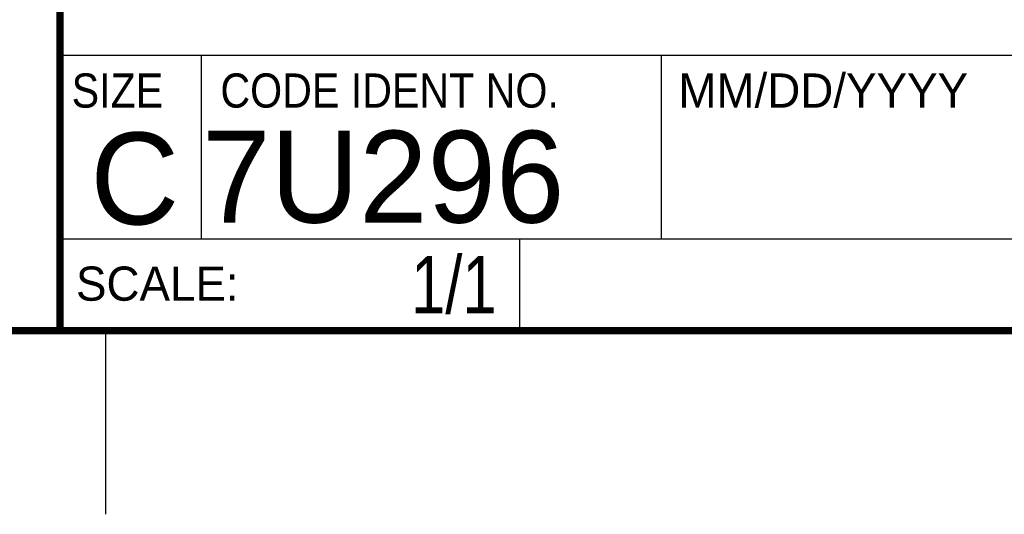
# Model space of a CAD drawing. Header units: inches. Extents: x 0 to 22, y 0 to 17.
# Tile 4 of 10: x 16.3 to 18.9, y 0 to 1.3. Entities that reach past the tile are written whole.
import ezdxf
from ezdxf.enums import TextEntityAlignment as Align

# ---------------------------------------------------------------- set-up
doc = ezdxf.new("R2010")
doc.units = ezdxf.units.IN
doc.header["$LTSCALE"] = 1.21
doc.header["$MEASUREMENT"] = 0
doc.layers.get('0').update_dxf_attribs({"linetype": 'CONTINUOUS'})
doc.styles.get("Standard").update_dxf_attribs({"font": 'txt', "width": 0.8})

msp = doc.modelspace()

# ---------------------------------------------------------------- linework, layer by layer
at = {"color": 2, "linetype": 'CONTINUOUS'}
for p, q in [((16.3737, 2.9596), (16.3737, 1.2496)), ((16.3737, 1.2496), (21.5037, 1.2496)), ((16.76, 0.75), (16.76, 1.25)), ((18.01, 1.25), (21.5, 1.25)), ((18.01, 1.25), (18.01, 0.75)), ((16.3748, 0.7501), (17.6248, 0.7501)), ((16.3748, 0.7501), (16.3748, 0.5001)), ((16.375, 0.75), (21.5, 0.75)), ((17.6248, 0.7501), (17.6248, 0.5001)), ((18.01, 0.75), (21.5, 0.75)), ((16.3748, 0.5001), (17.6248, 0.5001)), ((16.5, 0), (16.5, 0.5))]:
    msp.add_line(p, q, dxfattribs=at)
at = {"color": 7, "linetype": 'CONTINUOUS', "const_width": 0.02}
for points in [[(16.375, 2.96), (16.375, 0.5)], [(0.5, 0.5), (21.5, 0.5)]]:
    msp.add_lwpolyline(points, dxfattribs=at)

# ---------------------------------------------------------------- texts
at = {"color": 2, "linetype": 'CONTINUOUS'}
for s, p in [('MM/DD/YYYY', (18.0565, 1.1072)), ('SCALE:', (16.4187, 0.5815))]:
    msp.add_text(s, height=0.093, dxfattribs=at).set_placement(p)
at = {"color": 2, "linetype": 'CONTINUOUS', "width": 0.9}
for s, p in [('SIZE', (16.407, 1.1072)), ('CODE IDENT NO.', (16.8114, 1.1072))]:
    msp.add_text(s, height=0.093, dxfattribs=at).set_placement(p)
at = {"color": 7, "linetype": 'CONTINUOUS'}
msp.add_text('7U296', height=0.25, dxfattribs=at).set_placement((16.7614, 0.7941))
msp.add_text('C', height=0.25, dxfattribs=at).set_placement((16.5785, 0.7893), align=Align.CENTER)
at = {"color": 7, "linetype": 'CONTINUOUS', "width": 0.8}
msp.add_text('1/1', height=0.15625, dxfattribs=at).set_placement((17.5623, 0.5469), align=Align.RIGHT)

doc.saveas('drawing.dxf')
